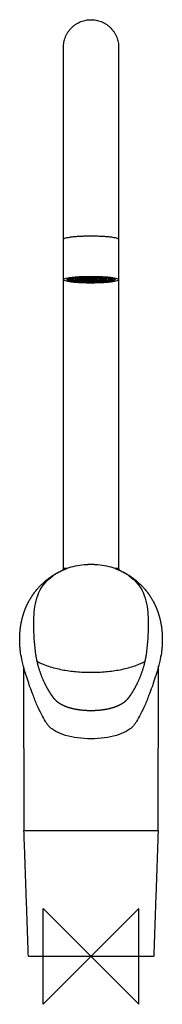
# Model space of a CAD drawing. Header units: millimetres. Extents: x -30 to 30, y -20 to 391.
import ezdxf

# ---------------------------------------------------------------- set-up
doc = ezdxf.new("R2010")
doc.units = ezdxf.units.MM
doc.header["$MEASUREMENT"] = 0
doc.layers.add('ORIGIN', color=6, linetype='Continuous')
doc.layers.add('PLANNING', color=1, linetype='Continuous')

# ---------------------------------------------------------------- blocks, each defined once
blk = doc.blocks.new('8010-0000_F')
at = {"layer": 'ORIGIN'}
for p, q in [((20, 20), (-20, -20)), ((-20, -20), (-20, 20)), ((-20, 20), (20, -20)), ((20, -20), (20, 20))]:
    blk.add_line(p, q, dxfattribs=at)
at = {"layer": 'PLANNING'}
for p, q in [((-8.93, 282.39), (-8.93, 282.87)), ((-6.33, 282.39), (-6.33, 282.88)), ((-2.73, 282.39), (-2.73, 282.88)), ((8.97, 282.87), (8.97, 282.39)), ((-29.38, 126.69), (-29.38, 126.75))]:
    blk.add_line(p, q, dxfattribs=at)
for points in [[(2.77, 282.38), (2.77, 282.88), (2.77, 282.88)], [(6.37, 282.88), (6.37, 282.88), (6.37, 282.39)], [(-28.14, 120.98), (-27.98, 52.7)], [(28.03, 52.7), (28.19, 121.17)], [(-27.78, 52.5), (27.83, 52.5)]]:
    blk.add_lwpolyline(points, dxfattribs=at)
for points, weights, degree, knots in [([(-11.48, 379.3), (-11.48, 390.8), (0.02, 390.8), (11.52, 390.8), (11.52, 379.3)], [1, 0.707106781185, 1, 0.707106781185, 1], 2, [0, 0, 0, 18.064158, 18.064158, 36.128316, 36.128316, 36.128316]), ([(-29.38, 126.75), (-29.54, 127.77), (-29.64, 128.78), (-29.69, 129.81), (-29.7, 129.95), (-29.71, 130.11), (-29.72, 130.26), (-29.79, 131.79), (-29.78, 134.78), (-29.22, 139.16), (-28.31, 142.63), (-27.32, 145.29), (-26.74, 146.58), (-26.43, 147.21), (-23.59, 152.93), (-19.09, 157.48), (-13.4, 160.37)], [0.999999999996, 0.999289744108, 0.999289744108, 0.999999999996, 0.999988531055, 0.999988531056, 1, 1, 1, 1, 1, 1, 1, 1, 0.966343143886, 0.966343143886, 1], 3, [-20.944879, -20.944879, -20.944879, -20.944879, -17.877985, -17.877985, -17.877985, -17.428706, -17.428706, -17.428706, -12.84479, -8.482089, -4.200145, -2.094381, 0, 0, 0, 18.826206, 18.826206, 18.826206, 18.826206]), ([(-11.56, 161.61), (-11.62, 161.61), (-10.99, 161.61), (-10.88, 161.61), (-10.78, 161.61)], [0.923036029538, 0.946459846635, 1, 1, 1], 2, [5.4569151, 5.4569151, 5.4569151, 5.8097524, 5.8097524, 6.0224823, 6.0224823, 6.0224823]), ([(11.61, 161.61), (11.67, 161.61), (11.04, 161.61), (10.92, 161.61), (10.77, 161.61)], [0.923036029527, 0.946459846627, 1, 0.989264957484, 0.979740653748], 2, [1.9016954, 1.9016954, 1.9016954, 2.2545327, 2.2545327, 2.3252781, 2.3252781, 2.3252781]), ([(13.4, 160.37), (19.09, 157.48), (23.59, 152.93), (26.43, 147.21), (26.74, 146.58), (27.32, 145.29), (28.31, 142.63), (29.22, 139.16), (29.78, 134.78), (29.79, 131.79), (29.72, 130.26), (29.71, 130.11), (29.7, 129.95), (29.69, 129.81), (29.64, 128.78), (29.54, 127.77), (29.38, 126.75)], [1, 0.966343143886, 0.966343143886, 1, 1, 1, 1, 1, 1, 1, 1, 0.999988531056, 0.999988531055, 0.999999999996, 0.999289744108, 0.999289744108, 0.999999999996], 3, [-18.826206, -18.826206, -18.826206, -18.826206, 0, 0, 0, 2.094381, 4.200145, 8.482089, 12.84479, 17.428706, 17.428706, 17.428706, 17.877985, 17.877985, 17.877985, 20.944879, 20.944879, 20.944879, 20.944879]), ([(0, 102.48), (0, 102.48), (0, 102.48), (0, 102.48), (-0.48, 102.48), (-1.45, 102.5), (-3.36, 102.61), (-5.67, 102.89), (-8.27, 103.43), (-9.99, 103.98), (-10.74, 104.28), (-10.97, 104.37), (-11.51, 104.6), (-12.37, 105.02), (-13.74, 105.85), (-14.77, 106.79), (-15.32, 107.49), (-15.79, 108.07), (-16.25, 108.7), (-16.65, 109.33), (-17.05, 109.94), (-17.83, 111.18), (-19.24, 113.72), (-20.77, 117.13), (-22.13, 121.41), (-22.77, 124.37), (-22.99, 125.84)], [1, 1, 1, 1, 1, 1, 1, 1, 1, 1, 1, 1, 1, 1, 1, 1, 1, 0.999154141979, 0.999154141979, 1, 1, 1, 1, 1, 1, 1, 1], 3, [-16.402784, -16.402784, -16.402784, -16.402784, -16.40278, -16.40278, -16.40278, -14.953506, -13.506144, -10.671412, -7.955806, -5.546302, -5.546302, -5.546302, -4.785943, -4.060872, -2.6655, 0, 0, 0, 2.246855, 2.246855, 2.246855, 4.434533, 6.627199, 10.981029, 15.611348, 20.075724, 20.075724, 20.075724, 20.075724]), ([(22.99, 125.84), (22.77, 124.37), (22.13, 121.41), (20.77, 117.13), (19.24, 113.72), (17.83, 111.18), (17.05, 109.94), (16.65, 109.33), (16.25, 108.7), (15.79, 108.07), (15.32, 107.49), (14.77, 106.79), (13.74, 105.85), (12.37, 105.02), (11.51, 104.6), (10.97, 104.37), (10.74, 104.28), (9.99, 103.98), (8.27, 103.43), (5.67, 102.89), (3.36, 102.61), (1.45, 102.5), (0.48, 102.48), (0, 102.48), (0, 102.48), (0, 102.48), (0, 102.48)], [1, 1, 1, 1, 1, 1, 1, 1, 0.999154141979, 0.999154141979, 1, 1, 1, 1, 1, 1, 1, 1, 1, 1, 1, 1, 1, 1, 1, 1, 1], 3, [-20.075724, -20.075724, -20.075724, -20.075724, -15.611348, -10.981029, -6.627199, -4.434533, -2.246855, -2.246855, -2.246855, 0, 0, 0, 2.6655, 4.060872, 4.785943, 5.546302, 5.546302, 5.546302, 7.955806, 10.671412, 13.506144, 14.953506, 16.40278, 16.40278, 16.40278, 16.402784, 16.402784, 16.402784, 16.402784]), ([(-27.97, 52.29), (-27.97, 52.38), (-27.91, 52.44), (-27.85, 52.5), (-27.77, 52.5)], [0.999999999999, 0.92065955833, 1, 0.920659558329, 1], 2, [0, 0, 0, 0.1605588, 0.1605588, 0.3211177, 0.3211177, 0.3211177]), ([(27.82, 52.5), (27.9, 52.5), (27.96, 52.44), (28.02, 52.38), (28.02, 52.29)], [1, 0.920481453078, 1, 0.920481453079, 0.999999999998], 2, [0, 0, 0, 0.1605998, 0.1605998, 0.3211996, 0.3211996, 0.3211996])]:
    blk.add_rational_spline(points, weights, degree=degree, knots=knots, dxfattribs=at)
for points, degree in [([(-11.48, 161.8), (-11.48, 270.55), (-11.48, 379.3)], 2), ([(11.52, 379.3), (11.52, 270.55), (11.52, 161.8)], 2), ([(-11.56, 161.61), (-11.45, 161.7), (-11.34, 161.8)], 2), ([(-10.27, 161.8), (-10.87, 161.8), (-11.48, 161.8)], 2), ([(-1.95, 163.54), (-1.17, 163.58), (-0.39, 163.6), (0.39, 163.6), (1.17, 163.58), (1.95, 163.54)], 5), ([(11.52, 161.8), (10.9, 161.8), (10.27, 161.8)], 2), ([(11.39, 161.8), (11.5, 161.7), (11.61, 161.61)], 2), ([(-22.21, 150.61), (-21.05, 153.8), (-18.87, 156.63), (-15.84, 158.84)], 3), ([(15.84, 158.84), (18.87, 156.63), (21.05, 153.8), (22.21, 150.61)], 3), ([(-26.13, 0.19), (-27.05, 26.24), (-27.97, 52.29)], 2), ([(28.02, 52.29), (27.1, 26.24), (26.18, 0.19)], 2), ([(0.02, 0), (-12.95, 0), (-25.93, 0)], 2), ([(25.98, 0), (13, 0), (0.02, 0)], 2)]:
    blk.add_open_spline(points, degree=degree, dxfattribs=at)
for points, weights, degree in [([(-11.48, 299.2), (-11.48, 300.6), (-0.04, 300.61)], [0.997571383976, 0.708326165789, 1], 2), ([(-0.04, 300.61), (11.46, 300.61), (11.52, 299.21)], [1, 0.707106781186, 1], 2), ([(0.09, 280.93), (-22.91, 280.91), (-23.04, 283.72), (-0.04, 283.73)], [1, 0.333333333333, 0.333333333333, 1], 3), ([(-9.97, 282.32), (-10.03, 283.54), (-0.03, 283.55)], [1, 0.707106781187, 1], 2), ([(-8.92, 282.37), (-8.98, 283.47), (-0.03, 283.47)], [1, 0.707106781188, 1], 2), ([(-0.04, 283.73), (22.96, 283.75), (23.09, 280.95), (0.09, 280.93)], [1, 0.333333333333, 0.333333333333, 1], 3), ([(-0.03, 283.55), (9.97, 283.56), (10.02, 282.34)], [1, 0.707106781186, 1], 2), ([(-0.03, 283.47), (8.92, 283.48), (8.97, 282.39)], [1, 0.707106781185, 1], 2), ([(0.08, 281.11), (-9.92, 281.11), (-9.97, 282.32)], [1, 0.707106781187, 1], 2), ([(0.08, 281.29), (-8.87, 281.28), (-8.92, 282.37)], [1, 0.707106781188, 1], 2), ([(-8.42, 282.37), (-8.47, 283.4), (-0.02, 283.41)], [1, 0.707106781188, 1], 2), ([(0.07, 281.35), (-8.38, 281.35), (-8.42, 282.37)], [1, 0.707106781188, 1], 2), ([(-8.18, 282.63), (-7.63, 282.36), (-6.07, 282.16)], [0.920968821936, 0.856681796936, 0.853698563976], 2), ([(-6.32, 282.38), (-6.36, 283.15), (-0.01, 283.15)], [1, 0.707106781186, 1], 2), ([(-6.33, 282.88), (-6.33, 282.99), (-6.07, 283.09)], [0.99757490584, 0.942216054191, 0.908135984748], 2), ([(0.06, 281.61), (-6.29, 281.6), (-6.32, 282.38)], [1, 0.707106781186, 1], 2), ([(-5.47, 282.38), (-5.51, 283.05), (-0.01, 283.05)], [1, 0.707106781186, 1], 2), ([(0.06, 281.71), (-5.44, 281.71), (-5.47, 282.38)], [1, 0.707106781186, 1], 2), ([(-5.08, 282.63), (-4.35, 282.41), (-2.62, 282.29)], [0.890837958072, 0.828629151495, 0.870214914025], 2), ([(-2.73, 282.88), (-2.73, 282.92), (-2.62, 282.97)], [0.997574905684, 0.943721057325, 0.910004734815], 2), ([(-2.73, 282.38), (-2.74, 282.71), (0.01, 282.72)], [1, 0.707106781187, 1], 2), ([(0.04, 282.05), (-2.71, 282.04), (-2.73, 282.38)], [1, 0.707106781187, 1], 2), ([(-2.22, 282.38), (-2.24, 282.65), (0.01, 282.66)], [1, 0.707106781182, 1], 2), ([(0.04, 282.11), (-2.21, 282.11), (-2.22, 282.38)], [1, 0.707106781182, 1], 2), ([(-0.93, 282.63), (-0.45, 282.6), (0.04, 282.6)], [1, 0.999646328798, 1], 2), ([(-0.02, 283.41), (8.43, 283.42), (8.47, 282.39)], [1, 0.707106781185, 1], 2), ([(-0.01, 283.15), (6.34, 283.16), (6.37, 282.39)], [1, 0.707106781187, 1], 2), ([(-0.01, 283.05), (5.49, 283.06), (5.52, 282.38)], [1, 0.707106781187, 1], 2), ([(0.01, 282.72), (2.76, 282.72), (2.77, 282.38)], [1, 0.707106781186, 1], 2), ([(0.01, 282.66), (2.26, 282.66), (2.27, 282.38)], [1, 0.707106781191, 1], 2), ([(0.04, 282.6), (0.51, 282.6), (0.98, 282.63)], [1, 0.99961242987, 1], 2), ([(2.77, 282.38), (2.79, 282.05), (0.04, 282.05)], [1, 0.707106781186, 1], 2), ([(2.27, 282.38), (2.29, 282.11), (0.04, 282.11)], [1, 0.707106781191, 1], 2), ([(6.37, 282.39), (6.41, 281.61), (0.06, 281.61)], [1, 0.707106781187, 1], 2), ([(5.52, 282.38), (5.56, 281.71), (0.06, 281.71)], [1, 0.707106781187, 1], 2), ([(8.47, 282.39), (8.52, 281.36), (0.07, 281.35)], [1, 0.707106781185, 1], 2), ([(8.97, 282.39), (9.03, 281.3), (0.08, 281.29)], [1, 0.707106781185, 1], 2), ([(10.02, 282.34), (10.08, 281.12), (0.08, 281.11)], [1, 0.707106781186, 1], 2), ([(2.77, 282.88), (2.77, 282.92), (2.67, 282.97)], [1, 0.946702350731, 0.912801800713], 2), ([(2.67, 282.29), (4.4, 282.41), (5.13, 282.63)], [0.871680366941, 0.82832047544, 0.888677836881], 2), ([(6.12, 283.09), (6.37, 282.99), (6.37, 282.88)], [0.910759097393, 0.945082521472, 1], 2), ([(6.12, 282.16), (7.68, 282.36), (8.23, 282.63)], [0.853597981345, 0.855248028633, 0.917956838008], 2), ([(-15.84, 158.84), (-13.19, 160.69), (-10.15, 161.8)], [0.999999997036, 0.991541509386, 1], 2), ([(-11.61, 161.25), (-11.59, 161.43), (-11.56, 161.61)], [1, 0.999879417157, 1], 2), ([(10.15, 161.8), (13.19, 160.69), (15.84, 158.84)], [1, 0.991541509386, 0.999999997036], 2), ([(11.61, 161.61), (11.64, 161.42), (11.67, 161.23)], [1, 0.999862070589, 1], 2), ([(29.38, 126.75), (29.38, 126.72), (29.38, 126.69)], [1, 0.999999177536, 1], 2), ([(-27.98, 52.7), (-27.97, 52.5), (-27.78, 52.5)], [1, 0.708904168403, 1], 2), ([(27.83, 52.5), (28.03, 52.5), (28.03, 52.7)], [1, 0.707749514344, 1], 2), ([(-25.93, 0), (-26.12, 0), (-26.13, 0.19)], [1, 0.719926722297, 0.999999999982], 2), ([(26.18, 0.19), (26.17, 0), (25.98, 0)], [0.999999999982, 0.72011149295, 1], 2)]:
    blk.add_rational_spline(points, weights, degree=degree, dxfattribs=at)
for points, knots in [([(-13.4, 160.37), (-13.07, 160.55), (-11.69, 161.26), (-7.98, 162.74), (-4.39, 163.4), (-1.95, 163.54)], [18.826206, 18.826206, 18.826206, 18.826206, 19.950367, 23.464213, 30.793213, 30.793213, 30.793213, 30.793213]), ([(1.95, 163.54), (4.39, 163.4), (7.98, 162.74), (11.69, 161.26), (13.07, 160.55), (13.4, 160.37)], [-30.793213, -30.793213, -30.793213, -30.793213, -23.464213, -19.950367, -18.826206, -18.826206, -18.826206, -18.826206]), ([(-22.99, 125.84), (-23.52, 129.45), (-23.93, 136.15), (-23.88, 144.53), (-22.7, 149.07), (-22.21, 150.61)], [-24.949919, -24.949919, -24.949919, -24.949919, -14.001075, -4.835336, 0, 0, 0, 0]), ([(22.21, 150.61), (22.7, 149.07), (23.88, 144.53), (23.93, 136.15), (23.52, 129.45), (22.99, 125.84)], [0, 0, 0, 0, 4.835336, 14.001075, 24.949919, 24.949919, 24.949919, 24.949919]), ([(-17.54, 96), (-17.79, 96.28), (-18.29, 96.93), (-19.38, 98.57), (-20.81, 101.19), (-22.57, 104.94), (-24.98, 110.85), (-27.07, 116.99), (-28.66, 122.86), (-29.19, 125.49), (-29.38, 126.69)], [-33.126989, -33.126989, -33.126989, -33.126989, -32.009455, -30.654532, -27.207769, -23.082067, -18.232793, -8.046926, -3.64602, 0, 0, 0, 0]), ([(29.38, 126.69), (29.19, 125.49), (28.66, 122.86), (27.07, 116.99), (24.98, 110.85), (22.57, 104.94), (20.81, 101.19), (19.38, 98.57), (18.29, 96.93), (17.79, 96.28), (17.54, 96)], [0, 0, 0, 0, 3.64602, 8.046926, 18.232793, 23.082067, 27.207769, 30.654532, 32.009455, 33.126989, 33.126989, 33.126989, 33.126989]), ([(-22.39, 122.97), (-21.7, 122.61), (-20.15, 121.91), (-16.72, 120.68), (-12.08, 119.51), (-6.15, 118.66), (-2.09, 118.53), (0.02, 118.53)], [0, 0, 0, 0, 2.348757, 5.103948, 10.898138, 16.698521, 23.052807, 23.052807, 23.052807, 23.052807]), ([(0.02, 118.53), (2.14, 118.53), (6.2, 118.66), (12.13, 119.51), (16.77, 120.68), (20.2, 121.91), (21.75, 122.61), (22.44, 122.97)], [-23.052807, -23.052807, -23.052807, -23.052807, -16.698521, -10.898138, -5.103948, -2.348757, 0, 0, 0, 0]), ([(0, 90.78), (0, 90.78), (-1.87, 90.78), (-5.46, 91.01), (-10.43, 92.01), (-14.02, 93.38), (-16.28, 94.8), (-17.17, 95.59), (-17.54, 96)], [-18.734128, -18.734128, -18.734128, -18.734128, -18.728678, -13.136625, -7.966359, -3.540078, -1.65849, 0, 0, 0, 0]), ([(17.54, 96), (17.17, 95.59), (16.28, 94.8), (14.02, 93.38), (10.43, 92.01), (5.46, 91.01), (1.87, 90.78), (0, 90.78), (0, 90.78)], [0, 0, 0, 0, 1.65849, 3.540078, 7.966359, 13.136625, 18.728678, 18.734128, 18.734128, 18.734128, 18.734128])]:
    blk.add_open_spline(points, degree=3, knots=knots, dxfattribs=at)

msp = doc.modelspace()

# ---------------------------------------------------------------- block references
msp.add_blockref('8010-0000_F', (0, 0))

doc.saveas('drawing.dxf')
